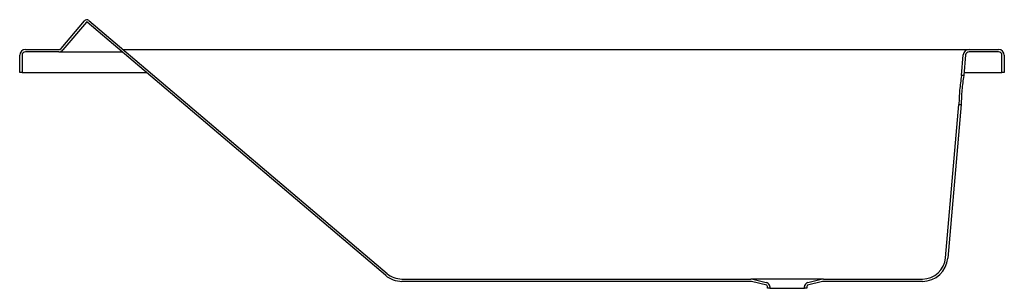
# Model space of a CAD drawing. Header units: millimetres. Extents: x 0 to 1.7, y -0.37 to 0.09.
import ezdxf

# ---------------------------------------------------------------- set-up
doc = ezdxf.new("R2010")
doc.units = ezdxf.units.MM
doc.layers.add('BLOCKS', color=3, linetype='Continuous')

msp = doc.modelspace()

# ---------------------------------------------------------------- linework, layer by layer
at = {"layer": 'BLOCKS'}
for p, q in [((0.0715, 0.0418), (0.112, 0.0896)), ((0.1151, 0.087), (0.0745, 0.0392)), ((0.6316, -0.3496), (0.1165, 0.0871)), ((0.1191, 0.0902), (0.6342, -0.3465)), ((0.01, 0.04), (0.0677, 0.04)), ((0.0677, 0.036), (0.01, 0.036)), ((0.0677, 0.036), (0.1768, 0.036)), ((0.0688, 0.04), (0.07, 0.04)), ((0.07, 0.04), (0.0708, 0.0409)), ((0.1782, 0.04), (1.325, 0.04)), ((1.325, 0.04), (1.6392, 0.04)), ((1.6392, 0.04), (1.69, 0.04)), ((1.69, 0.036), (1.6392, 0.036)), ((0, 0), (0, 0.03)), ((0.004, 0.03), (0.004, 0)), ((1.6261, -0.005), (1.6292, 0.0309)), ((1.6332, 0.0305), (1.6301, -0.005)), ((1.696, 0), (1.696, 0.03)), ((1.7, 0.03), (1.7, 0)), ((0.004, 0), (0, 0)), ((0.004, 0), (0.01, 0)), ((0.01, 0), (0.2192, 0)), ((1.6305, 0), (1.69, 0)), ((1.69, 0), (1.696, 0)), ((1.7, 0), (1.696, 0)), ((1.6301, -0.005), (1.6261, -0.005)), ((1.5985, -0.3195), (1.6217, -0.055)), ((1.6257, -0.055), (1.6025, -0.3198)), ((1.6217, -0.055), (1.6257, -0.055)), ((0.66, -0.356), (1.2623, -0.356)), ((1.3877, -0.356), (1.2623, -0.356)), ((1.2661, -0.3565), (1.289, -0.3622)), ((1.361, -0.3622), (1.3839, -0.3565)), ((1.3877, -0.356), (1.5587, -0.356)), ((1.2637, -0.36), (0.66, -0.36)), ((1.2899, -0.3665), (1.2637, -0.36)), ((1.291, -0.3689), (1.2899, -0.3665)), ((1.291, -0.372), (1.291, -0.3689)), ((1.295, -0.372), (1.291, -0.372)), ((1.2943, -0.3665), (1.2946, -0.3672)), ((1.295, -0.3689), (1.295, -0.372)), ((1.295, -0.372), (1.355, -0.372)), ((1.355, -0.372), (1.355, -0.3689)), ((1.359, -0.372), (1.355, -0.372)), ((1.3554, -0.3672), (1.3557, -0.3665)), ((1.3601, -0.3665), (1.359, -0.3689)), ((1.359, -0.3689), (1.359, -0.372)), ((1.3863, -0.36), (1.3601, -0.3665)), ((1.5587, -0.36), (1.3863, -0.36))]:
    msp.add_line(p, q, dxfattribs=at)
for centre, radius, start, end in [((0.1158, 0.0863), 0.005, 49.7096, 139.7096), ((0.1158, 0.0863), 0.001, 49.7096, 139.7096), ((0.01, 0.03), 0.01, 90, 180), ((0.01, 0.03), 0.006, 90, 180), ((0.0677, 0.045), 0.005, 270, 319.7096), ((0.0677, 0.045), 0.009, 270, 319.7096), ((1.6392, 0.03), 0.01, 90, 175), ((1.6392, 0.03), 0.006, 90, 175), ((1.69, 0.03), 0.01, 0, 90), ((1.69, 0.03), 0.006, 0, 90), ((1.9328, -0.0574), 0.3111, 170.3063, 174.9834), ((1.9408, -0.0577), 0.3152, 170.3677, 174.984), ((1.9178, -0.056), 0.2961, 175.0029, 179.8116), ((1.9258, -0.0563), 0.3001, 175.0027, 179.7472), ((1.5587, -0.316), 0.04, 270, 355), ((1.5587, -0.316), 0.044, 270, 355), ((0.66, -0.316), 0.044, 229.7096, 270), ((0.66, -0.316), 0.04, 229.7096, 270), ((1.2623, -0.372), 0.016, 76, 90), ((1.3877, -0.372), 0.016, 90, 104), ((1.2871, -0.3699), 0.008, 25.5, 76), ((1.291, -0.3689), 0.004, 0, 25.5), ((1.359, -0.3689), 0.004, 154.5, 180), ((1.3629, -0.3699), 0.008, 104, 154.5)]:
    msp.add_arc(centre, radius, start, end, dxfattribs=at)

doc.saveas('drawing.dxf')
